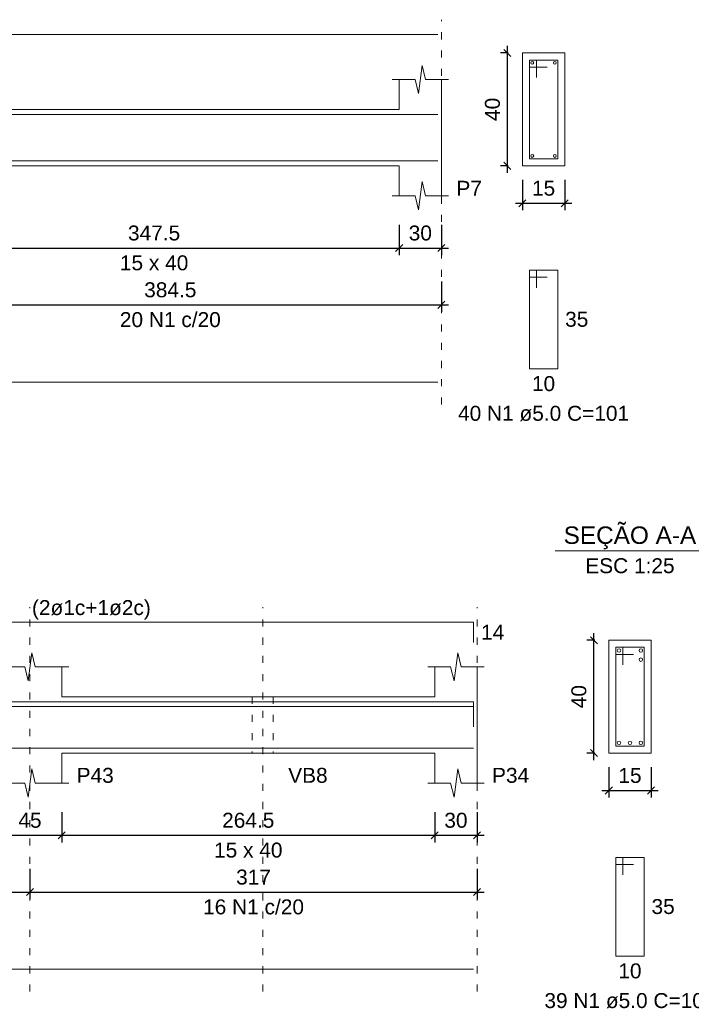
# Model space of a CAD drawing. Header units: millimetres. Extents: x 10906 to 25863, y 1966 to 4861.
# Tile 57 of 163: x 11269 to 11279, y 2991 to 3005. Entities that reach past the tile are written whole.
import ezdxf

# ---------------------------------------------------------------- set-up
doc = ezdxf.new("R2010")
doc.units = ezdxf.units.MM
doc.linetypes.add('DOT2', pattern=[3.175, 0, -3.175])
for name, color, linetype, lineweight in [('Descrição da armadura', 7, 'Continuous', 5), ('DT-Barras na forma', 40, 'Continuous', 5), ('DT-Barras no corte', 5, 'Continuous', 5), ('DT-Barras rebatidas', 40, 'Continuous', 5), ('DT-Cotas', 4, 'Continuous', 5), ('DT-Forma', 5, 'Continuous', 5), ('DT-Pontilhado', 7, 'DOT2', 5), ('DT-Textos', 7, 'Continuous', 5), ('Textos armaduras', 7, 'Continuous', 5)]:
    doc.layers.add(name, color=color, linetype=linetype, lineweight=lineweight)
doc.styles.add('Arial', font='arial.ttf')
doc.styles.get("Standard").update_dxf_attribs({"font": 'arial.ttf'})
doc.dimstyles.new('UM_25.000000', dxfattribs={"dimtxt": 0.18, "dimasz": 0.1, "dimexe": 0.1, "dimexo": 0.2, "dimgap": 0, "dimtad": 1, "dimtih": 1, "dimtoh": 1, "dimdec": 1, "dimlfac": 25, "dimzin": 0, "dimdsep": 46, "dimtxsty": 'Standard', "dimcen": 0.09, "dimdle": 0.1, "dimclrd": 256, "dimclre": 256, "dimclrt": 7, "dimadec": 1, "dimazin": 2, "dimtfac": 1, "dimtdec": 1, "dimtofl": 0, "dimtmove": 0, "dimatfit": 3, "dimfxl": 1, "dimtolj": 1, "dimarcsym": 0})
doc.dimstyles.new('UM_50.000000', dxfattribs={"dimtxt": 0.18, "dimasz": 0.2, "dimexe": 0.2, "dimexo": 0.5, "dimgap": 0, "dimtad": 1, "dimtih": 1, "dimtoh": 1, "dimlfac": 50, "dimzin": 0, "dimdsep": 46, "dimtxsty": 'Standard', "dimcen": 0.09, "dimdle": 0.2, "dimclrd": 256, "dimclre": 256, "dimclrt": 7, "dimazin": 0, "dimtfac": 1, "dimtofl": 0, "dimtmove": 0, "dimatfit": 3, "dimfxl": 1, "dimtolj": 1, "dimtzin": 0, "dimarcsym": 0})

# ---------------------------------------------------------------- blocks, each defined once
blk = doc.blocks.new('_Oblique')
at = {"color": 0, "linetype": 'ByBlock', "lineweight": -2}
blk.add_line((-0.5, -0.5), (0.5, 0.5), dxfattribs=at)
blk = doc.blocks.new('*D275')
at = {"layer": 'Defpoints', "color": 0, "transparency": 16777216}
for p in [(11267.881, 3002.595), (11274.831, 3002.595), (11274.831, 3002.066)]:
    blk.add_point(p, dxfattribs=at)
at = {"layer": 'DT-Cotas', "lineweight": -2, "transparency": 16777216}
for p, q in [((11267.881, 3002.395), (11267.881, 3001.966)), ((11274.831, 3002.395), (11274.831, 3001.966)), ((11267.781, 3002.066), (11274.931, 3002.066))]:
    blk.add_line(p, q, dxfattribs=at)
at = {"layer": 'DT-Cotas', "lineweight": -2, "transparency": 16777216, "xscale": 0.1, "yscale": 0.1, "zscale": 0.1, "rotation": 180}
blk.add_blockref('_Oblique', (11267.881, 3002.066), dxfattribs=at)
at = {"layer": 'DT-Cotas', "lineweight": -2, "transparency": 16777216, "xscale": 0.1, "yscale": 0.1, "zscale": 0.1}
blk.add_blockref('_Oblique', (11274.831, 3002.066), dxfattribs=at)
at = {"layer": 'DT-Cotas', "color": 7, "transparency": 16777216, "insert": (11271.356, 3002.278), "char_height": 0.2118, "attachment_point": 5, "rotation": 0.0057, "style": 'Arial'}
blk.add_mtext('\\A1;347.5', dxfattribs=at)
blk = doc.blocks.new('*D276')
at = {"layer": 'Defpoints', "color": 0, "transparency": 16777216}
for p in [(11274.831, 3002.595), (11275.431, 3002.595), (11275.431, 3002.066)]:
    blk.add_point(p, dxfattribs=at)
at = {"layer": 'DT-Cotas', "lineweight": -2, "transparency": 16777216}
for p, q in [((11274.831, 3002.395), (11274.831, 3001.966)), ((11275.431, 3002.395), (11275.431, 3001.966)), ((11274.731, 3002.066), (11275.531, 3002.066))]:
    blk.add_line(p, q, dxfattribs=at)
at = {"layer": 'DT-Cotas', "lineweight": -2, "transparency": 16777216, "xscale": 0.1, "yscale": 0.1, "zscale": 0.1, "rotation": 180}
blk.add_blockref('_Oblique', (11274.831, 3002.066), dxfattribs=at)
at = {"layer": 'DT-Cotas', "lineweight": -2, "transparency": 16777216, "xscale": 0.1, "yscale": 0.1, "zscale": 0.1}
blk.add_blockref('_Oblique', (11275.431, 3002.066), dxfattribs=at)
at = {"layer": 'DT-Cotas', "color": 7, "transparency": 16777216, "insert": (11275.131, 3002.278), "char_height": 0.2118, "attachment_point": 5, "rotation": 0.0057, "style": 'Arial'}
blk.add_mtext('\\A1;30', dxfattribs=at)
blk = doc.blocks.new('*D278')
at = {"layer": 'Defpoints', "color": 0, "transparency": 16777216}
for p in [(11267.741, 3001.79), (11275.431, 3001.79), (11275.431, 3001.261)]:
    blk.add_point(p, dxfattribs=at)
at = {"layer": 'DT-Cotas', "lineweight": -2, "transparency": 16777216}
for p, q in [((11267.741, 3001.59), (11267.741, 3001.161)), ((11275.431, 3001.59), (11275.431, 3001.161)), ((11267.641, 3001.261), (11275.531, 3001.261))]:
    blk.add_line(p, q, dxfattribs=at)
at = {"layer": 'DT-Cotas', "lineweight": -2, "transparency": 16777216, "xscale": 0.1, "yscale": 0.1, "zscale": 0.1, "rotation": 180}
blk.add_blockref('_Oblique', (11267.741, 3001.261), dxfattribs=at)
at = {"layer": 'DT-Cotas', "lineweight": -2, "transparency": 16777216, "xscale": 0.1, "yscale": 0.1, "zscale": 0.1}
blk.add_blockref('_Oblique', (11275.431, 3001.261), dxfattribs=at)
at = {"layer": 'DT-Cotas', "color": 7, "transparency": 16777216, "insert": (11271.586, 3001.473), "char_height": 0.2118, "attachment_point": 5, "rotation": 0.0057, "style": 'Arial'}
blk.add_mtext('\\A1;384.5', dxfattribs=at)
blk = doc.blocks.new('*D279')
at = {"layer": 'Defpoints', "color": 0, "transparency": 16777216}
for p in [(11276.367, 3004.831), (11276.579, 3004.831), (11276.579, 3003.231)]:
    blk.add_point(p, dxfattribs=at)
at = {"layer": 'DT-Cotas', "lineweight": -2, "transparency": 16777216}
for p, q in [((11276.367, 3003.131), (11276.367, 3004.931)), ((11276.379, 3004.831), (11276.267, 3004.831)), ((11276.379, 3003.231), (11276.267, 3003.231))]:
    blk.add_line(p, q, dxfattribs=at)
at = {"layer": 'DT-Cotas', "lineweight": -2, "transparency": 16777216, "xscale": 0.1, "yscale": 0.1, "zscale": 0.1}
for p, rotation in [((11276.367, 3004.831), 90), ((11276.367, 3003.231), 270)]:
    blk.add_blockref('_Oblique', p, dxfattribs=dict(at, rotation=rotation))
at = {"layer": 'DT-Cotas', "color": 7, "transparency": 16777216, "insert": (11276.155, 3004.031), "char_height": 0.2118, "attachment_point": 5, "rotation": 90, "style": 'Arial'}
blk.add_mtext('\\A1;40', dxfattribs=at)
blk = doc.blocks.new('*D280')
at = {"layer": 'Defpoints', "color": 0, "transparency": 16777216}
for p in [(11276.579, 3003.231), (11277.179, 3003.231), (11277.179, 3002.701)]:
    blk.add_point(p, dxfattribs=at)
at = {"layer": 'DT-Cotas', "lineweight": -2, "transparency": 16777216}
for p, q in [((11276.579, 3003.031), (11276.579, 3002.601)), ((11277.179, 3003.031), (11277.179, 3002.601)), ((11276.479, 3002.701), (11277.279, 3002.701))]:
    blk.add_line(p, q, dxfattribs=at)
at = {"layer": 'DT-Cotas', "lineweight": -2, "transparency": 16777216, "xscale": 0.1, "yscale": 0.1, "zscale": 0.1, "rotation": 180}
blk.add_blockref('_Oblique', (11276.579, 3002.701), dxfattribs=at)
at = {"layer": 'DT-Cotas', "lineweight": -2, "transparency": 16777216, "xscale": 0.1, "yscale": 0.1, "zscale": 0.1}
blk.add_blockref('_Oblique', (11277.179, 3002.701), dxfattribs=at)
at = {"layer": 'DT-Cotas', "color": 7, "transparency": 16777216, "insert": (11276.879, 3002.913), "char_height": 0.2118, "attachment_point": 5, "rotation": 0.0057, "style": 'Arial'}
blk.add_mtext('\\A1;15', dxfattribs=at)
blk = doc.blocks.new('*D343')
at = {"layer": 'Defpoints', "color": 0, "transparency": 16777216}
for p in [(11269.146, 2994.273), (11270.046, 2994.273), (11270.046, 2993.744)]:
    blk.add_point(p, dxfattribs=at)
at = {"layer": 'DT-Cotas', "lineweight": -2, "transparency": 16777216}
for p, q in [((11269.146, 2994.073), (11269.146, 2993.644)), ((11270.046, 2994.073), (11270.046, 2993.644)), ((11269.046, 2993.744), (11270.146, 2993.744))]:
    blk.add_line(p, q, dxfattribs=at)
at = {"layer": 'DT-Cotas', "lineweight": -2, "transparency": 16777216, "xscale": 0.1, "yscale": 0.1, "zscale": 0.1, "rotation": 180}
blk.add_blockref('_Oblique', (11269.146, 2993.744), dxfattribs=at)
at = {"layer": 'DT-Cotas', "lineweight": -2, "transparency": 16777216, "xscale": 0.1, "yscale": 0.1, "zscale": 0.1}
blk.add_blockref('_Oblique', (11270.046, 2993.744), dxfattribs=at)
at = {"layer": 'DT-Cotas', "color": 7, "transparency": 16777216, "insert": (11269.596, 2993.956), "char_height": 0.2118, "attachment_point": 5, "rotation": 0.0057, "style": 'Arial'}
blk.add_mtext('\\A1;45', dxfattribs=at)
blk = doc.blocks.new('*D344')
at = {"layer": 'Defpoints', "color": 0, "transparency": 16777216}
for p in [(11270.046, 2994.273), (11275.336, 2994.273), (11275.336, 2993.744)]:
    blk.add_point(p, dxfattribs=at)
at = {"layer": 'DT-Cotas', "lineweight": -2, "transparency": 16777216}
for p, q in [((11270.046, 2994.073), (11270.046, 2993.644)), ((11275.336, 2994.073), (11275.336, 2993.644)), ((11269.946, 2993.744), (11275.436, 2993.744))]:
    blk.add_line(p, q, dxfattribs=at)
at = {"layer": 'DT-Cotas', "lineweight": -2, "transparency": 16777216, "xscale": 0.1, "yscale": 0.1, "zscale": 0.1, "rotation": 180}
blk.add_blockref('_Oblique', (11270.046, 2993.744), dxfattribs=at)
at = {"layer": 'DT-Cotas', "lineweight": -2, "transparency": 16777216, "xscale": 0.1, "yscale": 0.1, "zscale": 0.1}
blk.add_blockref('_Oblique', (11275.336, 2993.744), dxfattribs=at)
at = {"layer": 'DT-Cotas', "color": 7, "transparency": 16777216, "insert": (11272.691, 2993.956), "char_height": 0.2118, "attachment_point": 5, "rotation": 0.0057, "style": 'Arial'}
blk.add_mtext('\\A1;264.5', dxfattribs=at)
blk = doc.blocks.new('*D345')
at = {"layer": 'Defpoints', "color": 0, "transparency": 16777216}
for p in [(11275.336, 2994.273), (11275.936, 2994.273), (11275.936, 2993.744)]:
    blk.add_point(p, dxfattribs=at)
at = {"layer": 'DT-Cotas', "lineweight": -2, "transparency": 16777216}
for p, q in [((11275.336, 2994.073), (11275.336, 2993.644)), ((11275.936, 2994.073), (11275.936, 2993.644)), ((11275.236, 2993.744), (11276.036, 2993.744))]:
    blk.add_line(p, q, dxfattribs=at)
at = {"layer": 'DT-Cotas', "lineweight": -2, "transparency": 16777216, "xscale": 0.1, "yscale": 0.1, "zscale": 0.1, "rotation": 180}
blk.add_blockref('_Oblique', (11275.336, 2993.744), dxfattribs=at)
at = {"layer": 'DT-Cotas', "lineweight": -2, "transparency": 16777216, "xscale": 0.1, "yscale": 0.1, "zscale": 0.1}
blk.add_blockref('_Oblique', (11275.936, 2993.744), dxfattribs=at)
at = {"layer": 'DT-Cotas', "color": 7, "transparency": 16777216, "insert": (11275.636, 2993.956), "char_height": 0.2118, "attachment_point": 5, "rotation": 0.0057, "style": 'Arial'}
blk.add_mtext('\\A1;30', dxfattribs=at)
blk = doc.blocks.new('*D346')
at = {"layer": 'Defpoints', "color": 0, "transparency": 16777216}
for p in [(11260.456, 2993.468), (11269.596, 2993.468), (11269.596, 2992.939)]:
    blk.add_point(p, dxfattribs=at)
at = {"layer": 'DT-Cotas', "lineweight": -2, "transparency": 16777216}
for p, q in [((11260.456, 2993.268), (11260.456, 2992.839)), ((11269.596, 2993.268), (11269.596, 2992.839)), ((11260.356, 2992.939), (11269.696, 2992.939))]:
    blk.add_line(p, q, dxfattribs=at)
at = {"layer": 'DT-Cotas', "lineweight": -2, "transparency": 16777216, "xscale": 0.1, "yscale": 0.1, "zscale": 0.1, "rotation": 180}
blk.add_blockref('_Oblique', (11260.456, 2992.939), dxfattribs=at)
at = {"layer": 'DT-Cotas', "lineweight": -2, "transparency": 16777216, "xscale": 0.1, "yscale": 0.1, "zscale": 0.1}
blk.add_blockref('_Oblique', (11269.596, 2992.939), dxfattribs=at)
at = {"layer": 'DT-Cotas', "color": 7, "transparency": 16777216, "insert": (11265.026, 2993.151), "char_height": 0.2118, "attachment_point": 5, "rotation": 0.0057, "style": 'Arial'}
blk.add_mtext('\\A1;457', dxfattribs=at)
blk = doc.blocks.new('*D347')
at = {"layer": 'Defpoints', "color": 0, "transparency": 16777216}
for p in [(11269.596, 2993.468), (11275.936, 2993.468), (11275.936, 2992.939)]:
    blk.add_point(p, dxfattribs=at)
at = {"layer": 'DT-Cotas', "lineweight": -2, "transparency": 16777216}
for p, q in [((11269.596, 2993.268), (11269.596, 2992.839)), ((11275.936, 2993.268), (11275.936, 2992.839)), ((11269.496, 2992.939), (11276.036, 2992.939))]:
    blk.add_line(p, q, dxfattribs=at)
at = {"layer": 'DT-Cotas', "lineweight": -2, "transparency": 16777216, "xscale": 0.1, "yscale": 0.1, "zscale": 0.1, "rotation": 180}
blk.add_blockref('_Oblique', (11269.596, 2992.939), dxfattribs=at)
at = {"layer": 'DT-Cotas', "lineweight": -2, "transparency": 16777216, "xscale": 0.1, "yscale": 0.1, "zscale": 0.1}
blk.add_blockref('_Oblique', (11275.936, 2992.939), dxfattribs=at)
at = {"layer": 'DT-Cotas', "color": 7, "transparency": 16777216, "insert": (11272.766, 2993.151), "char_height": 0.2118, "attachment_point": 5, "rotation": 0.0057, "style": 'Arial'}
blk.add_mtext('\\A1;317', dxfattribs=at)
blk = doc.blocks.new('*D348')
at = {"layer": 'Defpoints', "color": 0, "transparency": 16777216}
for p in [(11277.592, 2996.509), (11277.804, 2996.509), (11277.804, 2994.909)]:
    blk.add_point(p, dxfattribs=at)
at = {"layer": 'DT-Cotas', "lineweight": -2, "transparency": 16777216}
for p, q in [((11277.604, 2996.509), (11277.492, 2996.509)), ((11277.592, 2994.809), (11277.592, 2996.609)), ((11277.604, 2994.909), (11277.492, 2994.909))]:
    blk.add_line(p, q, dxfattribs=at)
at = {"layer": 'DT-Cotas', "lineweight": -2, "transparency": 16777216, "xscale": 0.1, "yscale": 0.1, "zscale": 0.1}
for p, rotation in [((11277.592, 2996.509), 90), ((11277.592, 2994.909), 270)]:
    blk.add_blockref('_Oblique', p, dxfattribs=dict(at, rotation=rotation))
at = {"layer": 'DT-Cotas', "color": 7, "transparency": 16777216, "insert": (11277.38, 2995.709), "char_height": 0.2118, "attachment_point": 5, "rotation": 90, "style": 'Arial'}
blk.add_mtext('\\A1;40', dxfattribs=at)
blk = doc.blocks.new('*D349')
at = {"layer": 'Defpoints', "color": 0, "transparency": 16777216}
for p in [(11277.804, 2994.909), (11278.404, 2994.909), (11278.404, 2994.379)]:
    blk.add_point(p, dxfattribs=at)
at = {"layer": 'DT-Cotas', "lineweight": -2, "transparency": 16777216}
for p, q in [((11277.804, 2994.709), (11277.804, 2994.279)), ((11278.404, 2994.709), (11278.404, 2994.279)), ((11277.704, 2994.379), (11278.504, 2994.379))]:
    blk.add_line(p, q, dxfattribs=at)
at = {"layer": 'DT-Cotas', "lineweight": -2, "transparency": 16777216, "xscale": 0.1, "yscale": 0.1, "zscale": 0.1, "rotation": 180}
blk.add_blockref('_Oblique', (11277.804, 2994.379), dxfattribs=at)
at = {"layer": 'DT-Cotas', "lineweight": -2, "transparency": 16777216, "xscale": 0.1, "yscale": 0.1, "zscale": 0.1}
blk.add_blockref('_Oblique', (11278.404, 2994.379), dxfattribs=at)
at = {"layer": 'DT-Cotas', "color": 7, "transparency": 16777216, "insert": (11278.104, 2994.591), "char_height": 0.2118, "attachment_point": 5, "rotation": 0.0057, "style": 'Arial'}
blk.add_mtext('\\A1;15', dxfattribs=at)

msp = doc.modelspace()

# ---------------------------------------------------------------- linework, layer by layer
at = {"layer": 'DT-Barras na forma'}
for p, q in [((11276.7789, 3004.73064), (11276.6789, 3004.73064)), ((11276.6789, 3004.73064), (11276.6789, 3003.33064)), ((11277.0789, 3004.73064), (11276.6789, 3004.73064)), ((11276.6789, 3004.73064), (11276.6789, 3004.63064)), ((11276.7789, 3004.48064), (11276.7789, 3004.73064)), ((11277.0789, 3003.33064), (11277.0789, 3004.73064)), ((11276.6789, 3004.63064), (11276.9289, 3004.63064)), ((11276.6789, 3003.33064), (11277.0789, 3003.33064)), ((11278.00377, 2996.40863), (11277.90377, 2996.40863)), ((11277.90377, 2996.40863), (11277.90377, 2995.00863)), ((11278.30377, 2996.40863), (11277.90377, 2996.40863)), ((11277.90377, 2996.40863), (11277.90377, 2996.30863)), ((11278.00377, 2996.15863), (11278.00377, 2996.40863)), ((11278.30377, 2995.00863), (11278.30377, 2996.40863)), ((11277.90377, 2996.30863), (11278.15377, 2996.30863)), ((11277.90377, 2995.00863), (11278.30377, 2995.00863))]:
    msp.add_line(p, q, dxfattribs=at)
for points in [[(11260.10122, 3003.96064), (11275.38122, 3003.96064)], [(11260.10122, 3003.30064), (11275.38122, 3003.30064)], [(11260.50619, 2995.34863), (11260.50619, 2995.63613), (11275.88619, 2995.63613), (11275.88619, 2995.34863)], [(11260.50619, 2995.28363), (11260.50619, 2995.57113), (11275.88619, 2995.57113), (11275.88619, 2995.28363)], [(11260.50619, 2994.98113), (11275.88619, 2994.98113)]]:
    msp.add_lwpolyline(points, dxfattribs=at)
at = {"layer": 'DT-Barras no corte'}
for centre, radius in [((11276.7189, 3004.69064), 0.02), ((11277.0389, 3004.69064), 0.02), ((11276.7189, 3003.37064), 0.02), ((11277.0389, 3003.37064), 0.02), ((11277.94877, 2996.36363), 0.025), ((11278.25877, 2996.36363), 0.025), ((11278.25877, 2996.23363), 0.025), ((11277.94877, 2995.05363), 0.025), ((11278.10377, 2995.05363), 0.025), ((11278.25877, 2995.05363), 0.025)]:
    msp.add_circle(centre, radius, dxfattribs=at)
at = {"layer": 'DT-Barras rebatidas'}
for p, q in [((11260.10122, 3005.09024), (11275.38122, 3005.09024)), ((11276.7789, 3001.75394), (11276.6789, 3001.75394)), ((11276.6789, 3001.75394), (11276.6789, 3000.35394)), ((11277.0789, 3001.75394), (11276.6789, 3001.75394)), ((11276.6789, 3001.75394), (11276.6789, 3001.65394)), ((11276.7789, 3001.50394), (11276.7789, 3001.75394)), ((11277.0789, 3000.35394), (11277.0789, 3001.75394)), ((11276.6789, 3001.65394), (11276.9289, 3001.65394)), ((11276.6789, 3000.35394), (11277.0789, 3000.35394)), ((11260.10122, 3000.166), (11275.38122, 3000.166)), ((11260.50619, 2996.76573), (11275.88619, 2996.76573)), ((11275.88619, 2996.76573), (11275.88619, 2996.47823)), ((11278.00377, 2993.43193), (11277.90377, 2993.43193)), ((11277.90377, 2993.43193), (11277.90377, 2992.03193)), ((11278.30377, 2993.43193), (11277.90377, 2993.43193)), ((11277.90377, 2993.43193), (11277.90377, 2993.33193)), ((11278.00377, 2993.18193), (11278.00377, 2993.43193)), ((11278.30377, 2992.03193), (11278.30377, 2993.43193)), ((11277.90377, 2993.33193), (11278.15377, 2993.33193)), ((11277.90377, 2992.03193), (11278.30377, 2992.03193)), ((11260.50619, 2991.84649), (11275.88619, 2991.84649))]:
    msp.add_line(p, q, dxfattribs=at)
at = {"layer": 'DT-Forma'}
for p, q in [((11277.1789, 3004.83064), (11276.5789, 3004.83064)), ((11276.5789, 3004.83064), (11276.5789, 3004.83064)), ((11276.5789, 3004.83064), (11276.5789, 3003.23064)), ((11277.1789, 3003.23064), (11277.1789, 3004.83064)), ((11277.1789, 3004.83064), (11277.1789, 3004.83064)), ((11275.10622, 3004.25424), (11275.15622, 3004.65424)), ((11275.15622, 3004.65424), (11275.20622, 3004.45424)), ((11274.73122, 3004.45424), (11275.05622, 3004.45424)), ((11274.83122, 3004.03064), (11274.83122, 3004.45424)), ((11275.05622, 3004.45424), (11275.10622, 3004.25424)), ((11275.20622, 3004.45424), (11275.53122, 3004.45424)), ((11275.43122, 3004.45424), (11275.43122, 3004.03064)), ((11267.88122, 3004.03064), (11274.83122, 3004.03064)), ((11267.88122, 3003.23064), (11274.83122, 3003.23064)), ((11274.83122, 3003.23064), (11274.83122, 3002.80704)), ((11275.43122, 3002.80704), (11275.43122, 3003.23064)), ((11276.5789, 3003.23064), (11277.1789, 3003.23064)), ((11276.5789, 3003.23064), (11276.5789, 3003.23064)), ((11277.1789, 3003.23064), (11277.1789, 3003.23064)), ((11275.10622, 3002.60704), (11275.15622, 3003.00704)), ((11275.15622, 3003.00704), (11275.20622, 3002.80704)), ((11274.73122, 3002.80704), (11275.05622, 3002.80704)), ((11275.05622, 3002.80704), (11275.10622, 3002.60704)), ((11275.20622, 3002.80704), (11275.53122, 3002.80704)), ((11278.40377, 2996.50863), (11277.80377, 2996.50863)), ((11277.80377, 2996.50863), (11277.80377, 2996.50863)), ((11277.80377, 2996.50863), (11277.80377, 2994.90863)), ((11278.40377, 2994.90863), (11278.40377, 2996.50863)), ((11278.40377, 2996.50863), (11278.40377, 2996.50863)), ((11269.57119, 2995.93223), (11269.62119, 2996.33223)), ((11269.62119, 2996.33223), (11269.67119, 2996.13223)), ((11275.61119, 2995.93223), (11275.66119, 2996.33223)), ((11275.66119, 2996.33223), (11275.71119, 2996.13223)), ((11269.04619, 2996.13223), (11269.52119, 2996.13223)), ((11269.52119, 2996.13223), (11269.57119, 2995.93223)), ((11269.67119, 2996.13223), (11270.14619, 2996.13223)), ((11270.04619, 2996.13223), (11270.04619, 2995.70863)), ((11275.23619, 2996.13223), (11275.56119, 2996.13223)), ((11275.33619, 2995.70863), (11275.33619, 2996.13223)), ((11275.56119, 2996.13223), (11275.61119, 2995.93223)), ((11275.71119, 2996.13223), (11276.03619, 2996.13223)), ((11275.93619, 2996.13223), (11275.93619, 2995.70863)), ((11270.04619, 2995.70863), (11272.74619, 2995.70863)), ((11272.74619, 2995.70863), (11273.04619, 2995.70863)), ((11273.04619, 2995.70863), (11275.33619, 2995.70863)), ((11270.04619, 2994.48503), (11270.04619, 2994.90863)), ((11270.04619, 2994.90863), (11272.74619, 2994.90863)), ((11272.74619, 2994.90863), (11273.04619, 2994.90863)), ((11273.04619, 2994.90863), (11275.33619, 2994.90863)), ((11275.33619, 2994.90863), (11275.33619, 2994.48503)), ((11275.93619, 2994.48503), (11275.93619, 2994.90863)), ((11277.80377, 2994.90863), (11278.40377, 2994.90863)), ((11277.80377, 2994.90863), (11277.80377, 2994.90863)), ((11278.40377, 2994.90863), (11278.40377, 2994.90863)), ((11269.57119, 2994.28503), (11269.62119, 2994.68503)), ((11269.62119, 2994.68503), (11269.67119, 2994.48503)), ((11275.61119, 2994.28503), (11275.66119, 2994.68503)), ((11275.66119, 2994.68503), (11275.71119, 2994.48503)), ((11269.04619, 2994.48503), (11269.52119, 2994.48503)), ((11269.52119, 2994.48503), (11269.57119, 2994.28503)), ((11269.67119, 2994.48503), (11270.14619, 2994.48503)), ((11275.23619, 2994.48503), (11275.56119, 2994.48503)), ((11275.56119, 2994.48503), (11275.61119, 2994.28503)), ((11275.71119, 2994.48503), (11276.03619, 2994.48503))]:
    msp.add_line(p, q, dxfattribs=at)
at = {"layer": 'DT-Forma', "linetype": 'Continuous'}
for p, q in [((11275.43122, 3004.03064), (11275.43122, 3003.23064)), ((11275.93619, 2995.70863), (11275.93619, 2994.90863))]:
    msp.add_line(p, q, dxfattribs=at)
at = {"layer": 'DT-Pontilhado', "ltscale": 0.05}
for p, q in [((11275.43122, 2999.8483), (11275.43122, 3005.30204)), ((11269.59619, 2991.52879), (11269.59619, 2996.97753)), ((11272.89619, 2991.52879), (11272.89619, 2996.97753)), ((11275.93619, 2991.52879), (11275.93619, 2996.97753)), ((11272.74619, 2995.70863), (11272.74619, 2994.90863)), ((11273.04619, 2995.70863), (11273.04619, 2994.90863))]:
    msp.add_line(p, q, dxfattribs=at)
at = {"layer": 'DT-Textos'}
msp.add_line((11277.04477, 2997.77353), (11279.16277, 2997.77353), dxfattribs=at)

# ---------------------------------------------------------------- texts
at = {"layer": 'Descrição da armadura', "linetype": 'Continuous', "char_height": 0.2118, "width": 2.8693417, "attachment_point": 8, "line_spacing_factor": 0.798, "style": 'Arial'}
for s, insert in [('20 N1 c/20', (11271.58622, 3000.9432)), ('16 N1 c/20', (11272.76619, 2992.62119))]:
    msp.add_mtext(s, dxfattribs=dict(at, insert=insert))
at = {"layer": 'Descrição da armadura', "color": 7, "linetype": 'Continuous', "char_height": 0.2118, "width": 4.8647001, "attachment_point": 8, "line_spacing_factor": 0.798, "style": 'Arial'}
for s, insert in [('40 N1 ø5.0 C=101', (11276.8789, 2999.61264)), ('39 N1 ø5.0 C=101', (11278.10377, 2991.29063))]:
    msp.add_mtext(s, dxfattribs=dict(at, insert=insert))
at = {"layer": 'DT-Textos', "line_spacing_factor": 0.798, "style": 'Arial'}
for s, insert, char_height, width, attachment_point in [('P7', (11275.64302, 3002.80704), 0.2118, 0.5434933, 7), ('15 x 40', (11271.35622, 3001.74804), 0.2118, 1.45756, 8), ('SEÇÃO A-A', (11278.10334, 2997.79761), 0.2471, 4.8395853, 8), ('ESC 1:25', (11278.10377, 2997.45583), 0.2118, 1.901901, 8), ('(2ø1c+1ø2c)', (11269.62434, 2996.80161), 0.2118, 2.5310949, 7), ('P43', (11270.25799, 2994.48503), 0.2118, 0.7906146, 7), ('VB8', (11273.25799, 2994.48503), 0.2118, 0.8398653, 7), ('P34', (11276.14799, 2994.48503), 0.2118, 0.7906146, 7), ('15 x 40', (11272.69119, 2993.42603), 0.2118, 1.45756, 8)]:
    msp.add_mtext(s, dxfattribs=dict(at, insert=insert, char_height=char_height, width=width, attachment_point=attachment_point))
at = {"layer": 'Textos armaduras', "color": 7, "linetype": 'Continuous', "char_height": 0.2118, "width": 0.6599051, "attachment_point": 7, "line_spacing_factor": 0.798, "style": 'Arial'}
for s, insert in [('35', (11277.1848, 3000.94804)), ('10', (11276.71392, 3000.03624)), ('35', (11278.40967, 2992.62603)), ('10', (11277.9388, 2991.71423))]:
    msp.add_mtext(s, dxfattribs=dict(at, insert=insert))
at = {"layer": 'Textos armaduras', "linetype": 'Continuous', "insert": (11275.99209, 2996.51608), "char_height": 0.2118, "width": 0.6599051, "attachment_point": 7, "line_spacing_factor": 0.798, "style": 'Arial'}
msp.add_mtext('14', dxfattribs=at)

# ---------------------------------------------------------------- dimensions: what is measured, and where the dimension line sits
at = {"layer": 'DT-Cotas'}
for base, p1, p2, picture, middle in [((11276.3671, 3004.83064), (11276.5789, 3003.23064), (11276.5789, 3004.83064), '*D279', (11276.1553, 3004.03064)), ((11277.59197, 2996.50863), (11277.80377, 2994.90863), (11277.80377, 2996.50863), '*D348', (11277.38017, 2995.70863))]:
    dim = msp.add_linear_dim(base=base, p1=p1, p2=p2, angle=90, dimstyle='UM_25.000000', override={"dimtxt": 0.2118, "dimasz": 0.1, "dimexe": 0.1, "dimexo": 0.2, "dimtad": 1, "dimtih": 0, "dimtoh": 0, "dimdec": 1, "dimlfac": 25, "dimzin": 8, "dimtxsty": 'Arial', "dimblk": 'Oblique', "dimblk1": 'Oblique', "dimblk2": 'Oblique', "dimsah": 1, "dimdle": 0.1, "dimse1": 0, "dimse2": 0, "dimclrt": 7, "dimadec": 1, "dimazin": 3, "dimtmove": 2, "dimldrblk": 'Oblique'}, dxfattribs=at)
    dim.commit()
    dim.dimension.update_dxf_attribs({"geometry": picture, "text_midpoint": middle, "dimtype": 160, "text_rotation": 90})
for base, p1, p2, dimstyle, override, picture, middle in [((11277.1789, 3002.70114), (11276.5789, 3003.23064), (11277.1789, 3003.23064), 'UM_25.000000', {"dimtxt": 0.2118, "dimasz": 0.1, "dimexe": 0.1, "dimexo": 0.2, "dimtad": 1, "dimtih": 0, "dimtoh": 0, "dimdec": 1, "dimlfac": 25, "dimzin": 8, "dimtxsty": 'Arial', "dimblk": 'Oblique', "dimblk1": 'Oblique', "dimblk2": 'Oblique', "dimsah": 1, "dimdle": 0.1, "dimse1": 0, "dimse2": 0, "dimclrt": 7, "dimadec": 1, "dimazin": 3, "dimtmove": 2, "dimldrblk": 'Oblique'}, '*D280', (11276.8789, 3002.91294)), ((11274.83122, 3002.06574), (11267.88122, 3002.59524), (11274.83122, 3002.59524), 'UM_50.000000', {"dimtxt": 0.2118, "dimasz": 0.1, "dimexe": 0.1, "dimexo": 0.2, "dimtad": 1, "dimtih": 0, "dimtoh": 0, "dimdec": 1, "dimlfac": 50, "dimzin": 8, "dimtxsty": 'Arial', "dimblk": 'Oblique', "dimblk1": 'Oblique', "dimblk2": 'Oblique', "dimsah": 1, "dimdle": 0.1, "dimse1": 0, "dimse2": 0, "dimclrt": 7, "dimadec": 1, "dimazin": 3, "dimtmove": 2, "dimldrblk": 'Oblique'}, '*D275', (11271.35622, 3002.27754)), ((11275.43122, 3002.06574), (11274.83122, 3002.59524), (11275.43122, 3002.59524), 'UM_50.000000', {"dimtxt": 0.2118, "dimasz": 0.1, "dimexe": 0.1, "dimexo": 0.2, "dimtad": 1, "dimtih": 0, "dimtoh": 0, "dimdec": 1, "dimlfac": 50, "dimzin": 8, "dimtxsty": 'Arial', "dimblk": 'Oblique', "dimblk1": 'Oblique', "dimblk2": 'Oblique', "dimsah": 1, "dimdle": 0.1, "dimse1": 0, "dimse2": 0, "dimclrt": 7, "dimadec": 1, "dimazin": 3, "dimtmove": 2, "dimldrblk": 'Oblique'}, '*D276', (11275.13122, 3002.27754)), ((11275.43122, 3001.2609), (11267.74122, 3001.7904), (11275.43122, 3001.7904), 'UM_50.000000', {"dimtxt": 0.2118, "dimasz": 0.1, "dimexe": 0.1, "dimexo": 0.2, "dimtad": 1, "dimtih": 0, "dimtoh": 0, "dimdec": 1, "dimlfac": 50, "dimzin": 8, "dimtxsty": 'Arial', "dimblk": 'Oblique', "dimblk1": 'Oblique', "dimblk2": 'Oblique', "dimsah": 1, "dimdle": 0.1, "dimse1": 0, "dimse2": 0, "dimclrt": 7, "dimadec": 1, "dimazin": 3, "dimtmove": 2, "dimldrblk": 'Oblique'}, '*D278', (11271.58622, 3001.4727)), ((11278.40377, 2994.37913), (11277.80377, 2994.90863), (11278.40377, 2994.90863), 'UM_25.000000', {"dimtxt": 0.2118, "dimasz": 0.1, "dimexe": 0.1, "dimexo": 0.2, "dimtad": 1, "dimtih": 0, "dimtoh": 0, "dimdec": 1, "dimlfac": 25, "dimzin": 8, "dimtxsty": 'Arial', "dimblk": 'Oblique', "dimblk1": 'Oblique', "dimblk2": 'Oblique', "dimsah": 1, "dimdle": 0.1, "dimse1": 0, "dimse2": 0, "dimclrt": 7, "dimadec": 1, "dimazin": 3, "dimtmove": 2, "dimldrblk": 'Oblique'}, '*D349', (11278.10377, 2994.59093)), ((11270.04619, 2993.74373), (11269.14619, 2994.27323), (11270.04619, 2994.27323), 'UM_50.000000', {"dimtxt": 0.2118, "dimasz": 0.1, "dimexe": 0.1, "dimexo": 0.2, "dimtad": 1, "dimtih": 0, "dimtoh": 0, "dimdec": 1, "dimlfac": 50, "dimzin": 8, "dimtxsty": 'Arial', "dimblk": 'Oblique', "dimblk1": 'Oblique', "dimblk2": 'Oblique', "dimsah": 1, "dimdle": 0.1, "dimse1": 0, "dimse2": 0, "dimclrt": 7, "dimadec": 1, "dimazin": 3, "dimtmove": 2, "dimldrblk": 'Oblique'}, '*D343', (11269.59619, 2993.95553)), ((11275.33619, 2993.74373), (11270.04619, 2994.27323), (11275.33619, 2994.27323), 'UM_50.000000', {"dimtxt": 0.2118, "dimasz": 0.1, "dimexe": 0.1, "dimexo": 0.2, "dimtad": 1, "dimtih": 0, "dimtoh": 0, "dimdec": 1, "dimlfac": 50, "dimzin": 8, "dimtxsty": 'Arial', "dimblk": 'Oblique', "dimblk1": 'Oblique', "dimblk2": 'Oblique', "dimsah": 1, "dimdle": 0.1, "dimse1": 0, "dimse2": 0, "dimclrt": 7, "dimadec": 1, "dimazin": 3, "dimtmove": 2, "dimldrblk": 'Oblique'}, '*D344', (11272.69119, 2993.95553)), ((11275.93619, 2993.74373), (11275.33619, 2994.27323), (11275.93619, 2994.27323), 'UM_50.000000', {"dimtxt": 0.2118, "dimasz": 0.1, "dimexe": 0.1, "dimexo": 0.2, "dimtad": 1, "dimtih": 0, "dimtoh": 0, "dimdec": 1, "dimlfac": 50, "dimzin": 8, "dimtxsty": 'Arial', "dimblk": 'Oblique', "dimblk1": 'Oblique', "dimblk2": 'Oblique', "dimsah": 1, "dimdle": 0.1, "dimse1": 0, "dimse2": 0, "dimclrt": 7, "dimadec": 1, "dimazin": 3, "dimtmove": 2, "dimldrblk": 'Oblique'}, '*D345', (11275.63619, 2993.95553)), ((11269.59619, 2992.93889), (11260.45619, 2993.46839), (11269.59619, 2993.46839), 'UM_50.000000', {"dimtxt": 0.2118, "dimasz": 0.1, "dimexe": 0.1, "dimexo": 0.2, "dimtad": 1, "dimtih": 0, "dimtoh": 0, "dimdec": 1, "dimlfac": 50, "dimzin": 8, "dimtxsty": 'Arial', "dimblk": 'Oblique', "dimblk1": 'Oblique', "dimblk2": 'Oblique', "dimsah": 1, "dimdle": 0.1, "dimse1": 0, "dimse2": 0, "dimclrt": 7, "dimadec": 1, "dimazin": 3, "dimtmove": 2, "dimldrblk": 'Oblique'}, '*D346', (11265.02619, 2993.15069)), ((11275.93619, 2992.93889), (11269.59619, 2993.46839), (11275.93619, 2993.46839), 'UM_50.000000', {"dimtxt": 0.2118, "dimasz": 0.1, "dimexe": 0.1, "dimexo": 0.2, "dimtad": 1, "dimtih": 0, "dimtoh": 0, "dimdec": 1, "dimlfac": 50, "dimzin": 8, "dimtxsty": 'Arial', "dimblk": 'Oblique', "dimblk1": 'Oblique', "dimblk2": 'Oblique', "dimsah": 1, "dimdle": 0.1, "dimse1": 0, "dimse2": 0, "dimclrt": 7, "dimadec": 1, "dimazin": 3, "dimtmove": 2, "dimldrblk": 'Oblique'}, '*D347', (11272.76619, 2993.15069))]:
    dim = msp.add_linear_dim(base=base, p1=p1, p2=p2, dimstyle=dimstyle, override=override, dxfattribs=at)
    dim.commit()
    dim.dimension.update_dxf_attribs({"geometry": picture, "text_midpoint": middle, "dimtype": 160, "text_rotation": 0.00573})

doc.saveas('drawing.dxf')
